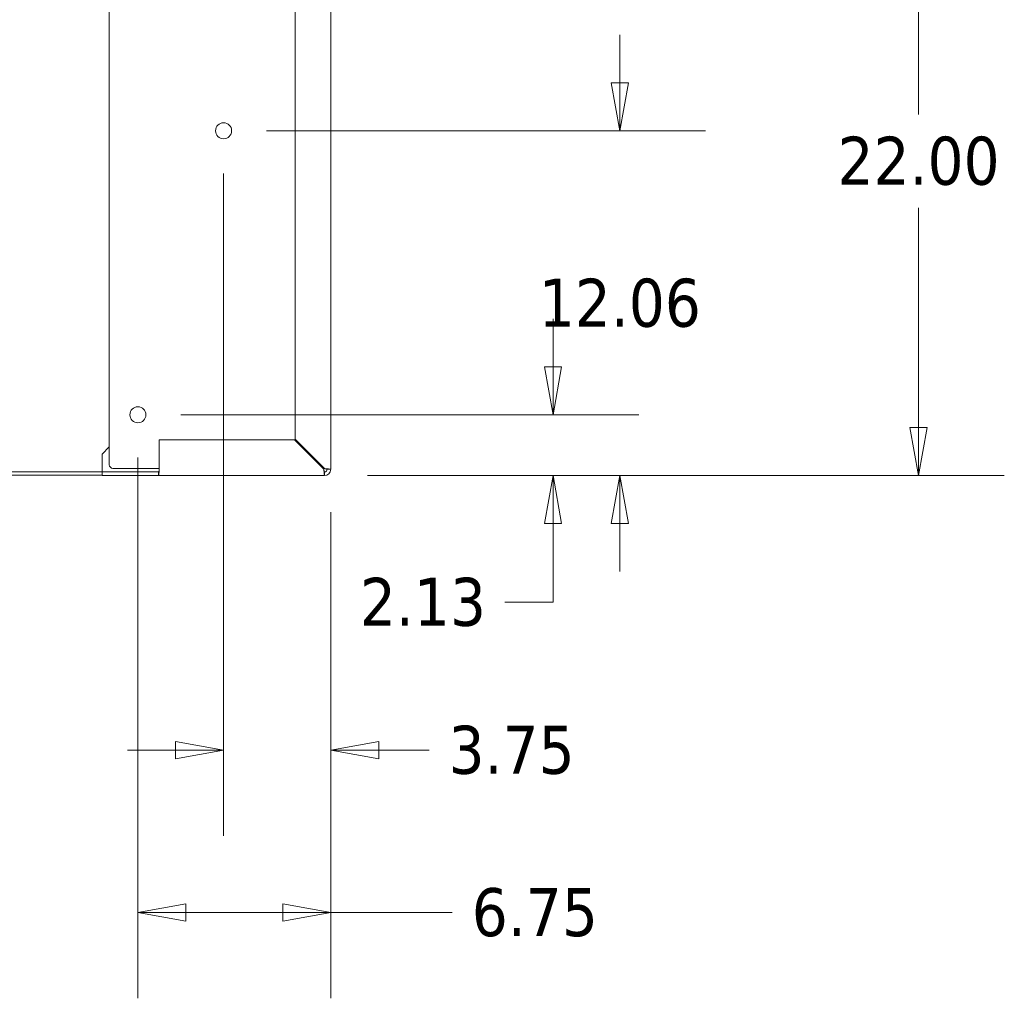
# Model space of a CAD drawing. Header units: inches. Extents: x 15 to 394, y 11 to 241.
# Tile 6 of 83: x 148 to 183, y 41 to 75. Entities that reach past the tile are written whole.
import ezdxf

# ---------------------------------------------------------------- set-up
doc = ezdxf.new("R2010")
doc.units = ezdxf.units.IN
doc.header["$LTSCALE"] = 24
doc.header["$MEASUREMENT"] = 0
doc.layers.get('0').update_dxf_attribs({"lineweight": 0})
doc.layers.add('Dimension (ANSI)', color=7, linetype='Continuous', lineweight=5)
doc.layers.add('Visible (ANSI)', color=7, linetype='Continuous', lineweight=5)
doc.styles.add('ROMANS', font='tahoma.ttf')
doc.dimstyles.new('Default (ANSI)', dxfattribs={"dimscale": 24, "dimtxt": 0.07, "dimasz": 0.07, "dimexe": 0.125, "dimexo": 0.0625, "dimgap": 0.031496, "dimtad": 0, "dimtih": 1, "dimtoh": 1, "dimrnd": 1e-08, "dimzin": 0, "dimdsep": 46, "dimtxsty": 'ROMANS', "dimblk": 'Filled-1', "dimcen": 0.09, "dimdle": 0.393701, "dimclrd": 256, "dimclre": 256, "dimclrt": 256, "dimadec": 0, "dimazin": 0, "dimtfac": 0.928571, "dimtofl": 0, "dimtmove": 0, "dimatfit": 3, "dimfxl": 0, "dimtolj": 1, "dimtzin": 0, "dimlwd": -1, "dimlwe": -1, "dimarcsym": 0})

# ---------------------------------------------------------------- blocks, each defined once
blk = doc.blocks.new('Filled-1')
at = {"color": 0}
for p, q in [((0, 0), (-1, 0.179)), ((-1, 0.179), (-1, -0.179)), ((-1, 0), (0, 0)), ((-1, -0.179), (0, 0))]:
    blk.add_line(p, q, dxfattribs=at)
at = {"color": 0, "flags": 128}
blk.add_lwpolyline([(-1, -0.179), (0, 0)], dxfattribs=at)
at = {"color": 0}
blk.add_solid([(-1, -0.179), (0, 0), (-1, 0.179), (-1, -0.179)], dxfattribs=at)
blk = doc.blocks.new('*D32')
at = {"layer": 'Defpoints', "color": 0}
for p in [(152.367, 61.412), (166.893, 61.412), (158.898, 59.287)]:
    blk.add_point(p, dxfattribs=at)
at = {"layer": 'Dimension (ANSI)'}
for p, q in [((166.893, 63.092), (166.893, 64.772)), ((153.867, 61.412), (169.893, 61.412)), ((160.398, 59.287), (169.893, 59.287)), ((166.893, 57.607), (166.893, 54.851)), ((166.893, 54.851), (165.213, 54.851))]:
    blk.add_line(p, q, dxfattribs=at)
at = {"layer": 'Dimension (ANSI)', "xscale": 1.680000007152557, "yscale": 1.680000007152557, "zscale": 1.680000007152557}
for p, rotation in [((166.893, 61.412), 270), ((166.893, 59.287), 90)]:
    blk.add_blockref('Filled-1', p, dxfattribs=dict(at, rotation=rotation))
at = {"layer": 'Dimension (ANSI)', "insert": (162.342, 54.851), "char_height": 1.68, "attachment_point": 5, "style": 'ROMANS'}
blk.add_mtext('\\A1;2.13', dxfattribs=at)
blk = doc.blocks.new('*D33')
at = {"layer": 'Defpoints', "color": 0}
for p in [(155.367, 71.35), (169.231, 71.35), (158.898, 59.287)]:
    blk.add_point(p, dxfattribs=at)
at = {"layer": 'Dimension (ANSI)'}
for p, q in [((169.231, 73.03), (169.231, 74.71)), ((156.867, 71.35), (172.231, 71.35)), ((160.398, 59.287), (172.231, 59.287)), ((169.231, 57.607), (169.231, 55.927))]:
    blk.add_line(p, q, dxfattribs=at)
at = {"layer": 'Dimension (ANSI)', "xscale": 1.680000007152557, "yscale": 1.680000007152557, "zscale": 1.680000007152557}
for p, rotation in [((169.231, 71.35), 270), ((169.231, 59.287), 90)]:
    blk.add_blockref('Filled-1', p, dxfattribs=dict(at, rotation=rotation))
at = {"layer": 'Dimension (ANSI)', "insert": (169.231, 65.318), "char_height": 1.68, "attachment_point": 5, "style": 'ROMANS'}
blk.add_mtext('\\A1;12.06', dxfattribs=at)
blk = doc.blocks.new('*D34')
at = {"layer": 'Defpoints', "color": 0}
for p in [(152.367, 81.287), (179.685, 81.287), (158.898, 59.287)]:
    blk.add_point(p, dxfattribs=at)
at = {"layer": 'Dimension (ANSI)'}
for p, q in [((153.867, 81.287), (182.685, 81.287)), ((179.685, 79.607), (179.685, 71.918)), ((179.685, 60.967), (179.685, 68.656)), ((160.398, 59.287), (182.685, 59.287))]:
    blk.add_line(p, q, dxfattribs=at)
at = {"layer": 'Dimension (ANSI)', "xscale": 1.680000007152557, "yscale": 1.680000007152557, "zscale": 1.680000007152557}
for p, rotation in [((179.685, 81.287), 90), ((179.685, 59.287), 270)]:
    blk.add_blockref('Filled-1', p, dxfattribs=dict(at, rotation=rotation))
at = {"layer": 'Dimension (ANSI)', "insert": (179.685, 70.287), "char_height": 1.68, "attachment_point": 5, "style": 'ROMANS'}
blk.add_mtext('\\A1;22.00', dxfattribs=at)
blk = doc.blocks.new('*D35')
at = {"layer": 'Defpoints', "color": 0}
for p in [(155.367, 71.35), (159.117, 59.506), (155.367, 49.675)]:
    blk.add_point(p, dxfattribs=at)
at = {"layer": 'Dimension (ANSI)'}
for p, q in [((155.367, 69.85), (155.367, 46.675)), ((159.117, 58.006), (159.117, 46.675)), ((153.687, 49.675), (152.007, 49.675)), ((160.797, 49.675), (162.561, 49.675))]:
    blk.add_line(p, q, dxfattribs=at)
at = {"layer": 'Dimension (ANSI)', "xscale": 1.680000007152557, "yscale": 1.680000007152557, "zscale": 1.680000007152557}
blk.add_blockref('Filled-1', (155.367, 49.675), dxfattribs=at)
at = {"layer": 'Dimension (ANSI)', "xscale": 1.680000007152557, "yscale": 1.680000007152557, "zscale": 1.680000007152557, "rotation": 180}
blk.add_blockref('Filled-1', (159.117, 49.675), dxfattribs=at)
at = {"layer": 'Dimension (ANSI)', "insert": (165.444, 49.675), "char_height": 1.68, "attachment_point": 5, "style": 'ROMANS'}
blk.add_mtext('\\A1;3.75', dxfattribs=at)
blk = doc.blocks.new('*D36')
at = {"layer": 'Defpoints', "color": 0}
for p in [(152.367, 61.412), (159.117, 59.506), (152.367, 43.994)]:
    blk.add_point(p, dxfattribs=at)
at = {"layer": 'Dimension (ANSI)'}
for p, q in [((152.367, 59.912), (152.367, 40.994)), ((159.117, 58.006), (159.117, 40.994)), ((154.047, 43.994), (157.437, 43.994)), ((159.117, 43.994), (163.367, 43.994))]:
    blk.add_line(p, q, dxfattribs=at)
at = {"layer": 'Dimension (ANSI)', "xscale": 1.680000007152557, "yscale": 1.680000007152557, "zscale": 1.680000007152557, "rotation": 180}
blk.add_blockref('Filled-1', (152.367, 43.994), dxfattribs=at)
at = {"layer": 'Dimension (ANSI)', "xscale": 1.680000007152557, "yscale": 1.680000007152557, "zscale": 1.680000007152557}
blk.add_blockref('Filled-1', (159.117, 43.994), dxfattribs=at)
at = {"layer": 'Dimension (ANSI)', "insert": (166.257, 43.994), "char_height": 1.68, "attachment_point": 5, "style": 'ROMANS'}
blk.add_mtext('\\A1;6.75', dxfattribs=at)

msp = doc.modelspace()

# ---------------------------------------------------------------- linework, layer by layer
at = {"layer": 'Visible (ANSI)'}
for p, q in [((151.3666, 59.6621), (151.3666, 83.0371)), ((159.1166, 83.1933), (159.1166, 59.5058)), ((157.8666, 60.5592), (157.8666, 82.14)), ((153.1166, 59.5058), (153.1166, 60.5371)), ((153.1166, 60.5371), (157.8445, 60.5371)), ((157.8445, 60.5371), (158.8757, 59.5058)), ((158.8978, 59.5279), (157.8666, 60.5592)), ((151.1166, 60.0371), (151.3666, 60.2871)), ((151.1166, 60.0371), (151.1166, 59.5058)), ((151.1166, 59.4211), (117.3666, 59.4211)), ((117.3666, 59.2961), (151.1166, 59.2961)), ((151.1166, 59.5058), (151.1166, 59.4121)), ((151.1166, 59.4121), (153.087, 59.4121)), ((151.1166, 59.2871), (151.1166, 59.4121)), ((153.087, 59.2871), (151.1166, 59.2871)), ((152.8665, 59.5371), (151.4916, 59.5371)), ((153.0211, 59.5371), (152.8665, 59.5371)), ((153.0211, 59.5371), (153.0545, 59.5371)), ((153.0545, 59.5371), (153.1166, 59.5371)), ((153.087, 59.3666), (153.087, 59.4121)), ((153.087, 59.2871), (153.087, 59.3666)), ((158.8978, 59.2871), (153.087, 59.2871)), ((158.8445, 59.5371), (158.8667, 59.5371)), ((158.9379, 59.4211), (158.8916, 59.4211)), ((158.9826, 59.512), (158.9826, 59.4657))]:
    msp.add_line(p, q, dxfattribs=at)
for centre in [(155.3666, 71.3496), (152.3666, 61.4121)]:
    msp.add_circle(centre, 0.2812, dxfattribs=at)
for centre, radius, start, end in [((151.4916, 59.6621), 0.125, 180, 270), ((158.8667, 59.6621), 0.125, 270, 279.3624), ((158.8978, 59.5058), 0.0938, 270, 0), ((158.8978, 59.5058), 0.2187, 270, 0)]:
    msp.add_arc(centre, radius, start, end, dxfattribs=at)
for points, knots in [([(153.087, 59.2871), (153.0927, 59.2871), (153.0984, 59.3193), (153.1042, 59.3719), (153.1083, 59.4099), (153.1124, 59.4578), (153.1166, 59.5058)], [0, 0, 0, 0, 0.9120227, 0.9120227, 0.9120227, 1.5707963, 1.5707963, 1.5707963, 1.5707963]), ([(153.087, 59.4121), (153.0941, 59.4121), (153.1011, 59.4338), (153.1082, 59.4656), (153.111, 59.4781), (153.1138, 59.492), (153.1166, 59.5058)], [0, 0, 0, 0, 1.1271971, 1.1271971, 1.1271971, 1.5707963, 1.5707963, 1.5707963, 1.5707963]), ([(158.8757, 59.5058), (158.88, 59.4393), (158.8843, 59.3735), (158.8886, 59.3328), (158.8916, 59.3034), (158.8947, 59.2871), (158.8978, 59.2871)], [0, 0, 0, 0, 0.9120227, 0.9120227, 0.9120227, 1.5707963, 1.5707963, 1.5707963, 1.5707963]), ([(158.8978, 59.4121), (158.8925, 59.4121), (158.8872, 59.4338), (158.882, 59.4656), (158.8799, 59.4781), (158.8778, 59.492), (158.8757, 59.5058)], [0, 0, 0, 0, 1.1271971, 1.1271971, 1.1271971, 1.5707963, 1.5707963, 1.5707963, 1.5707963]), ([(159.1166, 59.5058), (159.1166, 59.5101), (159.0843, 59.5144), (159.0317, 59.5186), (158.9937, 59.5217), (158.9459, 59.5248), (158.8978, 59.5279)], [0, 0, 0, 0, 0.9120227, 0.9120227, 0.9120227, 1.5707963, 1.5707963, 1.5707963, 1.5707963]), ([(158.9916, 59.5058), (158.9916, 59.5111), (158.9699, 59.5164), (158.9381, 59.5217), (158.9255, 59.5238), (158.9117, 59.5258), (158.8978, 59.5279)], [0, 0, 0, 0, 1.1271971, 1.1271971, 1.1271971, 1.5707963, 1.5707963, 1.5707963, 1.5707963])]:
    msp.add_open_spline(points, degree=3, knots=knots, dxfattribs=at)
for points in [[(158.8978, 59.4121), (158.8978, 59.3704), (158.8978, 59.3287), (158.8978, 59.2871)], [(159.1166, 59.5058), (159.0749, 59.5058), (159.0332, 59.5058), (158.9916, 59.5058)]]:
    msp.add_open_spline(points, degree=3, dxfattribs=at)

# ---------------------------------------------------------------- dimensions: what is measured, and where the dimension line sits
at = {"layer": 'Dimension (ANSI)'}
for base, p1, p2, angle, override, picture, middle in [((179.6852, 81.2871), (158.8978, 59.2871), (152.3666, 81.2871), 90, {"dimgap": 0.031496, "dimdec": 2, "dimtol": 0, "dimlim": 0, "dimtp": 0, "dimtm": 0, "dimtdec": 2, "dimatfit": 1}, '*D34', (179.6852, 70.2871)), ((169.2313, 71.3496), (158.8978, 59.2871), (155.3666, 71.3496), 90, {"dimdec": 2, "dimtol": 0, "dimlim": 0, "dimtp": 0, "dimtm": 0, "dimtdec": 2}, '*D33', (169.2313, 65.3183)), ((155.3666, 49.6748), (159.1166, 59.5058), (155.3666, 71.3496), 180, {"dimgap": 0.031496, "dimtih": 0, "dimtoh": 0, "dimdec": 2, "dimtol": 0, "dimlim": 0, "dimtp": 0, "dimtm": 0, "dimtdec": 2, "dimatfit": 1}, '*D35', (165.4442, 49.6748)), ((166.8928577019, 61.4120643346), (158.8978185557, 59.2870643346), (152.3665685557, 61.4120643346), 90, {"dimgap": 0.031496, "dimdec": 2, "dimtol": 0, "dimlim": 0, "dimtp": 0, "dimtm": 0, "dimtdec": 2, "dimatfit": 1}, '*D32', (162.3420025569, 54.8505465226)), ((152.3666, 43.9942), (159.1166, 59.5058), (152.3666, 61.4121), 180, {"dimgap": 0.031496, "dimtih": 0, "dimtoh": 0, "dimdec": 2, "dimtol": 0, "dimlim": 0, "dimtp": 0, "dimtm": 0, "dimtdec": 2, "dimatfit": 2}, '*D36', (166.2569, 43.9942))]:
    dim = msp.add_linear_dim(base=base, p1=p1, p2=p2, angle=angle, dimstyle='Default (ANSI)', override=override, dxfattribs=at)
    dim.commit()
    dim.dimension.update_dxf_attribs({"geometry": picture, "text_midpoint": middle, "dimtype": 160})

doc.saveas('drawing.dxf')
